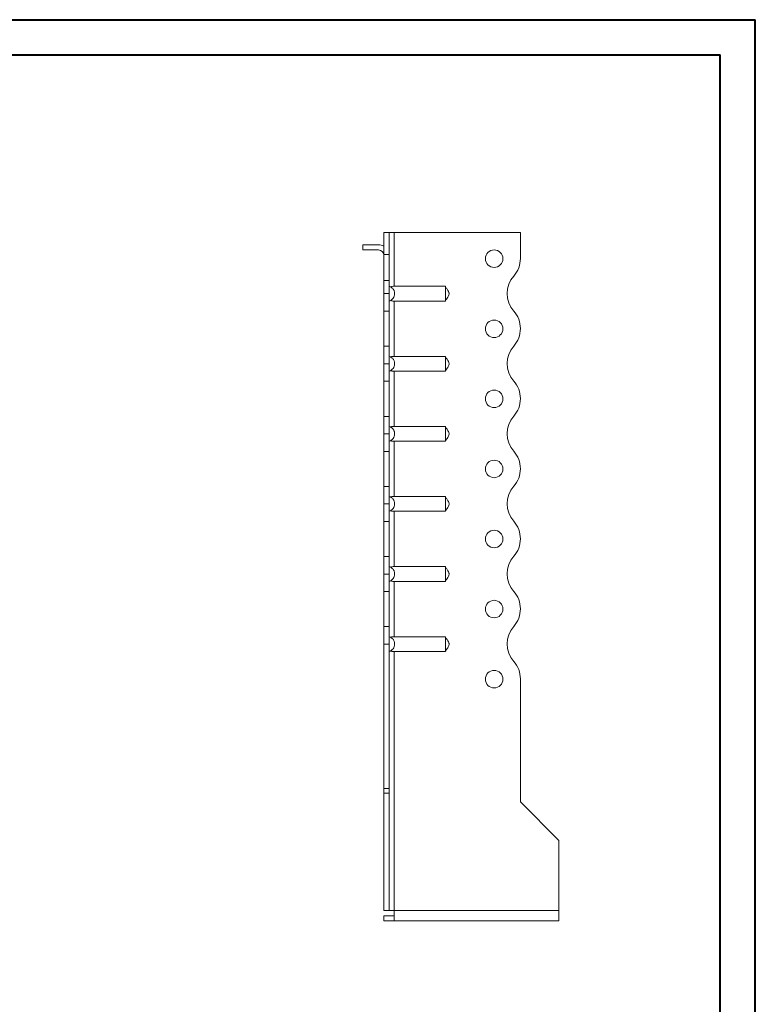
# Model space of a CAD drawing. Header units: millimetres. Extents: x 0 to 210, y 0 to 297.
# Tile 6 of 6: x 105 to 210, y 157 to 297. Entities that reach past the tile are written whole.
import ezdxf

# ---------------------------------------------------------------- set-up
doc = ezdxf.new("R2010")
doc.units = ezdxf.units.MM

msp = doc.modelspace()

# ---------------------------------------------------------------- linework, layer by layer
at = {"color": 7, "linetype": 'Continuous', "lineweight": 40}
for p, q in [((0.08, 297.21), (210.08, 297.21)), ((210.08, 0.21), (210.08, 297.21)), ((210.08, 292.21), (210.08, 297.21)), ((10.08, 292.21), (205.08, 292.21)), ((205.08, 5.21), (205.08, 292.21))]:
    msp.add_line(p, q, dxfattribs=at)
at = {"color": 7, "linetype": 'Continuous', "lineweight": 15}
for p, q in [((157.8, 266.86), (157.05, 266.86)), ((157.05, 266.86), (157.05, 263.72)), ((157.8, 266.86), (157.8, 263.72)), ((158.55, 266.86), (157.8, 266.86)), ((158.55, 259.17), (158.55, 266.86)), ((176.55, 266.86), (158.55, 266.86)), ((176.55, 263.14), (176.55, 266.86)), ((154.05, 265.11), (154.05, 264.36)), ((154.05, 265.11), (156.3, 265.11)), ((156.3, 264.36), (154.05, 264.36)), ((157.05, 263.72), (157.8, 263.72)), ((157.05, 259.98), (157.05, 263.72)), ((157.8, 263.72), (157.8, 259.98)), ((157.05, 259.98), (157.8, 259.98)), ((157.05, 258.12), (157.05, 259.98)), ((157.8, 259.98), (157.8, 258.12)), ((158.55, 259.17), (165.86, 259.17)), ((157.05, 258.12), (157.8, 258.12)), ((157.05, 255.61), (157.05, 258.12)), ((157.8, 258.12), (157.8, 255.61)), ((158.55, 257.06), (165.86, 257.06)), ((158.55, 249.17), (158.55, 257.06)), ((157.8, 255.61), (157.05, 255.61)), ((157.05, 250.61), (157.05, 255.61)), ((157.8, 250.61), (157.8, 255.61)), ((176.55, 253.14), (176.55, 253.14)), ((157.05, 250.61), (157.8, 250.61)), ((157.05, 248.11), (157.05, 250.61)), ((157.8, 250.61), (157.8, 248.11)), ((158.55, 249.17), (165.86, 249.17)), ((157.8, 248.11), (157.05, 248.11)), ((157.05, 245.61), (157.05, 248.11)), ((157.8, 248.11), (157.8, 245.61)), ((158.55, 247.06), (165.86, 247.06)), ((158.55, 239.17), (158.55, 247.06)), ((157.8, 245.61), (157.05, 245.61)), ((157.05, 240.61), (157.05, 245.61)), ((157.8, 240.61), (157.8, 245.61)), ((176.55, 243.14), (176.55, 243.14)), ((157.05, 240.61), (157.8, 240.61)), ((157.05, 238.11), (157.05, 240.61)), ((157.8, 240.61), (157.8, 238.11)), ((158.55, 239.17), (165.86, 239.17)), ((157.8, 238.11), (157.05, 238.11)), ((157.05, 235.61), (157.05, 238.11)), ((157.8, 238.11), (157.8, 235.61)), ((158.55, 237.06), (165.86, 237.06)), ((158.55, 229.17), (158.55, 237.06)), ((157.8, 235.61), (157.05, 235.61)), ((157.05, 230.61), (157.05, 235.61)), ((157.8, 230.61), (157.8, 235.61)), ((176.55, 233.14), (176.55, 233.14)), ((157.05, 230.61), (157.8, 230.61)), ((157.05, 228.11), (157.05, 230.61)), ((157.8, 230.61), (157.8, 228.11)), ((158.55, 229.17), (165.86, 229.17)), ((157.8, 228.11), (157.05, 228.11)), ((157.05, 225.61), (157.05, 228.11)), ((157.8, 228.11), (157.8, 225.61)), ((158.55, 227.06), (165.86, 227.06)), ((158.55, 219.17), (158.55, 227.06)), ((157.8, 225.61), (157.05, 225.61)), ((157.05, 220.61), (157.05, 225.61)), ((157.8, 220.61), (157.8, 225.61)), ((176.55, 223.14), (176.55, 223.14)), ((157.05, 220.61), (157.8, 220.61)), ((157.05, 218.11), (157.05, 220.61)), ((157.8, 220.61), (157.8, 218.11)), ((157.8, 218.11), (157.05, 218.11)), ((157.05, 218.11), (157.8, 218.11)), ((157.05, 218.11), (157.05, 218.11)), ((157.05, 215.62), (157.05, 218.11)), ((157.8, 218.11), (157.8, 218.11)), ((157.8, 218.11), (157.8, 215.62)), ((158.55, 219.17), (165.86, 219.17)), ((158.55, 217.06), (165.86, 217.06)), ((158.55, 209.17), (158.55, 217.06)), ((157.8, 215.62), (157.05, 215.62)), ((157.05, 210.61), (157.05, 215.62)), ((157.8, 210.61), (157.8, 215.62)), ((176.55, 213.14), (176.55, 213.14)), ((157.05, 210.61), (157.8, 210.61)), ((157.05, 208.12), (157.05, 210.61)), ((157.8, 210.61), (157.8, 208.12)), ((157.8, 208.12), (157.05, 208.12)), ((157.05, 208.12), (157.05, 187.53)), ((157.8, 208.12), (157.8, 187.53)), ((158.55, 209.17), (165.86, 209.17)), ((158.55, 207.06), (165.86, 207.06)), ((158.55, 170.11), (158.55, 207.06)), ((176.55, 185.61), (176.55, 203.14)), ((157.05, 187.53), (157.8, 187.53)), ((157.05, 186.82), (157.05, 187.53)), ((157.8, 187.53), (157.8, 186.82)), ((157.8, 186.82), (157.05, 186.82)), ((157.05, 170.11), (157.05, 186.82)), ((157.8, 170.11), (157.8, 186.82)), ((182.05, 180.11), (176.55, 185.61)), ((182.05, 170.11), (182.05, 180.11)), ((157.8, 170.11), (157.05, 170.11)), ((157.8, 170.11), (158.55, 170.11)), ((182.05, 170.11), (158.55, 170.11)), ((158.55, 170.11), (158.55, 168.61)), ((182.05, 170.11), (182.05, 168.61)), ((157.05, 169.36), (157.05, 168.61)), ((158.55, 169.36), (157.05, 169.36)), ((158.55, 168.61), (157.05, 168.61)), ((182.05, 168.61), (158.55, 168.61))]:
    msp.add_line(p, q, dxfattribs=at)
for centre in [(172.8, 263.11), (172.8, 253.11), (172.8, 243.11), (172.8, 233.11), (172.8, 223.11), (172.8, 213.11), (172.8, 203.11)]:
    msp.add_circle(centre, 1.25, dxfattribs=at)
for centre, radius, start, end in [((156.3, 263.61), 1.5, 60, 90), ((156.3, 263.61), 0.75, 0, 90), ((172.8, 263.14), 3.75, 318.1877, 0), ((178.39, 258.14), 3.75, 138.1877, 221.8123), ((172.8, 253.14), 3.75, 0, 41.8123), ((172.8, 253.14), 3.75, 318.1804, 0), ((178.39, 248.14), 3.75, 138.1804, 221.8123), ((172.8, 243.14), 3.75, 0, 41.8123), ((172.8, 243.14), 3.75, 318.1804, 0), ((178.39, 238.14), 3.75, 138.1804, 221.8123), ((172.8, 233.14), 3.75, 0, 41.8123), ((172.8, 233.14), 3.75, 318.1804, 0), ((178.39, 228.14), 3.75, 138.1804, 221.8196), ((172.8, 223.14), 3.75, 0, 41.8196), ((172.8, 223.14), 3.75, 318.1804, 0), ((178.39, 218.14), 3.75, 138.1804, 221.8196), ((172.8, 213.14), 3.75, 0, 41.8196), ((172.8, 213.14), 3.75, 318.1877, 0), ((178.39, 208.14), 3.75, 138.1877, 221.8123), ((172.8, 203.14), 3.75, 0, 41.8123)]:
    msp.add_arc(centre, radius, start, end, dxfattribs=at)
for points, knots in [([(157.8, 259.17), (157.86, 259.16), (157.91, 259.14), (158.02, 259.09), (158.07, 259.06), (158.17, 258.99), (158.22, 258.95), (158.3, 258.87), (158.34, 258.82), (158.41, 258.73), (158.45, 258.68), (158.5, 258.58), (158.52, 258.52), (158.56, 258.41), (158.58, 258.35), (158.6, 258.23), (158.6, 258.17), (158.6, 258), (158.58, 257.88), (158.51, 257.65), (158.45, 257.55), (158.31, 257.36), (158.22, 257.28), (158.07, 257.17), (158.02, 257.14), (157.91, 257.09), (157.86, 257.07), (157.8, 257.06)], [0, 0, 0, 0, 0.0625, 0.0625, 0.125, 0.125, 0.1875, 0.1875, 0.25, 0.25, 0.3125, 0.3125, 0.375, 0.375, 0.4375, 0.4375, 0.5, 0.5, 0.625, 0.625, 0.75, 0.75, 0.875, 0.875, 0.9375, 0.9375, 1, 1, 1, 1]), ([(158.02, 259.08), (158.05, 259.1), (158.09, 259.12), (158.17, 259.14), (158.21, 259.15), (158.35, 259.17), (158.45, 259.17), (158.55, 259.17)], [0, 0, 0, 0, 0.25, 0.25, 0.5, 0.5, 1, 1, 1, 1]), ([(165.86, 257.06), (165.87, 257.07), (165.86, 257.09), (165.86, 257.14), (165.86, 257.17), (165.86, 257.24), (165.86, 257.28), (165.86, 257.36), (165.86, 257.41), (165.86, 257.5), (165.86, 257.55), (165.86, 257.65), (165.86, 257.71), (165.86, 257.82), (165.86, 257.88), (165.86, 258), (165.86, 258.06), (165.86, 258.17), (165.86, 258.23), (165.86, 258.35), (165.86, 258.41), (165.86, 258.58), (165.86, 258.68), (165.86, 258.87), (165.87, 258.95), (165.86, 259.06), (165.86, 259.09), (165.86, 259.14), (165.87, 259.16), (165.86, 259.17)], [0, 0, 0, 0, 0.0625, 0.0625, 0.125, 0.125, 0.1875, 0.1875, 0.25, 0.25, 0.3125, 0.3125, 0.375, 0.375, 0.4375, 0.4375, 0.5, 0.5, 0.5625, 0.5625, 0.625, 0.625, 0.75, 0.75, 0.875, 0.875, 0.9375, 0.9375, 1, 1, 1, 1]), ([(165.86, 257.11), (165.88, 257.15), (165.91, 257.22), (166.02, 257.38), (166.16, 257.58), (166.3, 257.81), (166.37, 258.01), (166.37, 258.18), (166.32, 258.36), (166.22, 258.56), (166.09, 258.76), (165.95, 258.92), (165.9, 259.05), (165.86, 259.12)], [0, 0, 0, 0, 0.0748357, 0.1437103, 0.2707967, 0.374245, 0.474653, 0.5294349, 0.5893057, 0.6997351, 0.7992425, 0.886571, 1, 1, 1, 1]), ([(158.55, 257.06), (158.5, 257.06), (158.45, 257.06), (158.35, 257.06), (158.3, 257.07), (158.21, 257.08), (158.17, 257.09), (158.09, 257.11), (158.05, 257.13), (158.02, 257.15)], [0, 0, 0, 0, 0.25, 0.25, 0.5, 0.5, 0.75, 0.75, 1, 1, 1, 1]), ([(157.8, 249.17), (157.86, 249.16), (157.91, 249.14), (158.02, 249.09), (158.07, 249.06), (158.17, 248.99), (158.22, 248.95), (158.3, 248.87), (158.34, 248.82), (158.41, 248.73), (158.45, 248.68), (158.5, 248.58), (158.52, 248.52), (158.56, 248.41), (158.58, 248.35), (158.6, 248.23), (158.6, 248.17), (158.6, 248), (158.58, 247.88), (158.51, 247.65), (158.45, 247.55), (158.31, 247.36), (158.22, 247.28), (158.07, 247.17), (158.02, 247.14), (157.91, 247.09), (157.86, 247.07), (157.8, 247.06)], [0, 0, 0, 0, 0.0625, 0.0625, 0.125, 0.125, 0.1875, 0.1875, 0.25, 0.25, 0.3125, 0.3125, 0.375, 0.375, 0.4375, 0.4375, 0.5, 0.5, 0.625, 0.625, 0.75, 0.75, 0.875, 0.875, 0.9375, 0.9375, 1, 1, 1, 1]), ([(158.02, 249.08), (158.05, 249.1), (158.09, 249.12), (158.17, 249.14), (158.21, 249.15), (158.35, 249.17), (158.45, 249.17), (158.55, 249.17)], [0, 0, 0, 0, 0.25, 0.25, 0.5, 0.5, 1, 1, 1, 1]), ([(165.86, 247.06), (165.87, 247.07), (165.86, 247.09), (165.86, 247.14), (165.86, 247.17), (165.86, 247.24), (165.86, 247.28), (165.86, 247.36), (165.86, 247.41), (165.86, 247.5), (165.86, 247.55), (165.86, 247.65), (165.86, 247.71), (165.86, 247.82), (165.86, 247.88), (165.86, 248), (165.86, 248.06), (165.86, 248.17), (165.86, 248.23), (165.86, 248.35), (165.86, 248.41), (165.86, 248.58), (165.86, 248.68), (165.86, 248.87), (165.87, 248.95), (165.86, 249.06), (165.86, 249.09), (165.86, 249.14), (165.87, 249.16), (165.86, 249.17)], [0, 0, 0, 0, 0.0625, 0.0625, 0.125, 0.125, 0.1875, 0.1875, 0.25, 0.25, 0.3125, 0.3125, 0.375, 0.375, 0.4375, 0.4375, 0.5, 0.5, 0.5625, 0.5625, 0.625, 0.625, 0.75, 0.75, 0.875, 0.875, 0.9375, 0.9375, 1, 1, 1, 1]), ([(165.86, 247.11), (165.88, 247.15), (165.91, 247.22), (166.02, 247.38), (166.16, 247.58), (166.3, 247.81), (166.37, 248.01), (166.37, 248.18), (166.32, 248.36), (166.22, 248.56), (166.09, 248.76), (165.95, 248.92), (165.9, 249.05), (165.86, 249.12)], [0, 0, 0, 0, 0.074836, 0.14371, 0.270797, 0.374245, 0.474653, 0.529435, 0.589306, 0.699735, 0.799242, 0.886571, 1, 1, 1, 1]), ([(158.55, 247.06), (158.5, 247.06), (158.45, 247.06), (158.35, 247.06), (158.3, 247.07), (158.21, 247.08), (158.17, 247.09), (158.09, 247.11), (158.05, 247.13), (158.02, 247.15)], [0, 0, 0, 0, 0.25, 0.25, 0.5, 0.5, 0.75, 0.75, 1, 1, 1, 1]), ([(157.8, 239.17), (157.86, 239.16), (157.91, 239.14), (158.02, 239.09), (158.07, 239.06), (158.17, 238.99), (158.22, 238.95), (158.3, 238.87), (158.34, 238.82), (158.41, 238.73), (158.45, 238.68), (158.5, 238.58), (158.52, 238.52), (158.56, 238.41), (158.58, 238.35), (158.6, 238.23), (158.6, 238.17), (158.6, 238), (158.58, 237.88), (158.51, 237.65), (158.45, 237.55), (158.31, 237.36), (158.22, 237.28), (158.07, 237.17), (158.02, 237.14), (157.91, 237.09), (157.86, 237.07), (157.8, 237.06)], [0, 0, 0, 0, 0.0625, 0.0625, 0.125, 0.125, 0.1875, 0.1875, 0.25, 0.25, 0.3125, 0.3125, 0.375, 0.375, 0.4375, 0.4375, 0.5, 0.5, 0.625, 0.625, 0.75, 0.75, 0.875, 0.875, 0.9375, 0.9375, 1, 1, 1, 1]), ([(158.02, 239.08), (158.05, 239.1), (158.09, 239.12), (158.17, 239.14), (158.21, 239.15), (158.35, 239.17), (158.45, 239.17), (158.55, 239.17)], [0, 0, 0, 0, 0.25, 0.25, 0.5, 0.5, 1, 1, 1, 1]), ([(165.86, 237.06), (165.87, 237.07), (165.86, 237.09), (165.86, 237.14), (165.86, 237.17), (165.86, 237.24), (165.86, 237.28), (165.86, 237.36), (165.86, 237.41), (165.86, 237.5), (165.86, 237.55), (165.86, 237.65), (165.86, 237.71), (165.86, 237.82), (165.86, 237.88), (165.86, 238), (165.86, 238.06), (165.86, 238.17), (165.86, 238.23), (165.86, 238.35), (165.86, 238.41), (165.86, 238.58), (165.86, 238.68), (165.86, 238.87), (165.87, 238.95), (165.86, 239.06), (165.86, 239.09), (165.86, 239.14), (165.87, 239.16), (165.86, 239.17)], [0, 0, 0, 0, 0.0625, 0.0625, 0.125, 0.125, 0.1875, 0.1875, 0.25, 0.25, 0.3125, 0.3125, 0.375, 0.375, 0.4375, 0.4375, 0.5, 0.5, 0.5625, 0.5625, 0.625, 0.625, 0.75, 0.75, 0.875, 0.875, 0.9375, 0.9375, 1, 1, 1, 1]), ([(165.86, 237.11), (165.88, 237.15), (165.91, 237.22), (166.02, 237.38), (166.16, 237.58), (166.3, 237.81), (166.37, 238.01), (166.37, 238.18), (166.32, 238.36), (166.22, 238.56), (166.09, 238.76), (165.95, 238.92), (165.9, 239.05), (165.86, 239.12)], [0, 0, 0, 0, 0.074836, 0.14371, 0.270797, 0.374245, 0.474653, 0.529435, 0.589306, 0.699735, 0.799242, 0.886571, 1, 1, 1, 1]), ([(158.55, 237.06), (158.5, 237.06), (158.45, 237.06), (158.35, 237.06), (158.3, 237.07), (158.21, 237.08), (158.17, 237.09), (158.09, 237.11), (158.05, 237.13), (158.02, 237.15)], [0, 0, 0, 0, 0.25, 0.25, 0.5, 0.5, 0.75, 0.75, 1, 1, 1, 1]), ([(157.8, 229.17), (157.86, 229.16), (157.91, 229.14), (158.02, 229.09), (158.07, 229.06), (158.17, 228.99), (158.22, 228.95), (158.3, 228.87), (158.34, 228.82), (158.41, 228.73), (158.45, 228.68), (158.5, 228.58), (158.52, 228.52), (158.56, 228.41), (158.58, 228.35), (158.6, 228.23), (158.6, 228.17), (158.6, 228), (158.58, 227.88), (158.51, 227.65), (158.45, 227.55), (158.31, 227.36), (158.22, 227.28), (158.07, 227.17), (158.02, 227.14), (157.91, 227.09), (157.86, 227.07), (157.8, 227.06)], [0, 0, 0, 0, 0.0625, 0.0625, 0.125, 0.125, 0.1875, 0.1875, 0.25, 0.25, 0.3125, 0.3125, 0.375, 0.375, 0.4375, 0.4375, 0.5, 0.5, 0.625, 0.625, 0.75, 0.75, 0.875, 0.875, 0.9375, 0.9375, 1, 1, 1, 1]), ([(158.02, 229.08), (158.05, 229.1), (158.09, 229.12), (158.17, 229.14), (158.21, 229.15), (158.35, 229.17), (158.45, 229.17), (158.55, 229.17)], [0, 0, 0, 0, 0.25, 0.25, 0.5, 0.5, 1, 1, 1, 1]), ([(165.86, 227.06), (165.87, 227.07), (165.86, 227.09), (165.86, 227.14), (165.86, 227.17), (165.86, 227.24), (165.86, 227.28), (165.86, 227.36), (165.86, 227.41), (165.86, 227.5), (165.86, 227.55), (165.86, 227.65), (165.86, 227.71), (165.86, 227.82), (165.86, 227.88), (165.86, 228), (165.86, 228.06), (165.86, 228.17), (165.86, 228.23), (165.86, 228.35), (165.86, 228.41), (165.86, 228.58), (165.86, 228.68), (165.86, 228.87), (165.87, 228.95), (165.86, 229.06), (165.86, 229.09), (165.86, 229.14), (165.87, 229.16), (165.86, 229.17)], [0, 0, 0, 0, 0.0625, 0.0625, 0.125, 0.125, 0.1875, 0.1875, 0.25, 0.25, 0.3125, 0.3125, 0.375, 0.375, 0.4375, 0.4375, 0.5, 0.5, 0.5625, 0.5625, 0.625, 0.625, 0.75, 0.75, 0.875, 0.875, 0.9375, 0.9375, 1, 1, 1, 1]), ([(165.86, 227.11), (165.88, 227.15), (165.91, 227.22), (166.02, 227.38), (166.16, 227.58), (166.3, 227.81), (166.37, 228.01), (166.37, 228.18), (166.32, 228.36), (166.22, 228.56), (166.09, 228.76), (165.95, 228.92), (165.9, 229.05), (165.86, 229.12)], [0, 0, 0, 0, 0.074836, 0.14371, 0.270797, 0.374245, 0.474653, 0.529435, 0.589306, 0.699735, 0.799242, 0.886571, 1, 1, 1, 1]), ([(158.55, 227.06), (158.5, 227.06), (158.45, 227.06), (158.35, 227.06), (158.3, 227.07), (158.21, 227.08), (158.17, 227.09), (158.09, 227.11), (158.05, 227.13), (158.02, 227.15)], [0, 0, 0, 0, 0.25, 0.25, 0.5, 0.5, 0.75, 0.75, 1, 1, 1, 1]), ([(157.8, 219.17), (157.86, 219.16), (157.91, 219.14), (158.02, 219.09), (158.07, 219.06), (158.17, 218.99), (158.22, 218.95), (158.3, 218.87), (158.34, 218.82), (158.41, 218.73), (158.45, 218.68), (158.5, 218.58), (158.52, 218.52), (158.56, 218.41), (158.58, 218.35), (158.6, 218.23), (158.6, 218.17), (158.6, 218), (158.58, 217.88), (158.51, 217.65), (158.45, 217.55), (158.31, 217.36), (158.22, 217.28), (158.07, 217.17), (158.02, 217.14), (157.91, 217.09), (157.86, 217.07), (157.8, 217.06)], [0, 0, 0, 0, 0.0625, 0.0625, 0.125, 0.125, 0.1875, 0.1875, 0.25, 0.25, 0.3125, 0.3125, 0.375, 0.375, 0.4375, 0.4375, 0.5, 0.5, 0.625, 0.625, 0.75, 0.75, 0.875, 0.875, 0.9375, 0.9375, 1, 1, 1, 1]), ([(158.02, 219.08), (158.05, 219.1), (158.09, 219.12), (158.17, 219.14), (158.21, 219.15), (158.35, 219.17), (158.45, 219.17), (158.55, 219.17)], [0, 0, 0, 0, 0.25, 0.25, 0.5, 0.5, 1, 1, 1, 1]), ([(165.86, 217.06), (165.87, 217.07), (165.86, 217.09), (165.86, 217.14), (165.86, 217.17), (165.86, 217.24), (165.86, 217.28), (165.86, 217.36), (165.86, 217.41), (165.86, 217.5), (165.86, 217.55), (165.86, 217.65), (165.86, 217.71), (165.86, 217.82), (165.86, 217.88), (165.86, 218), (165.86, 218.06), (165.86, 218.17), (165.86, 218.23), (165.86, 218.35), (165.86, 218.41), (165.86, 218.58), (165.86, 218.68), (165.86, 218.87), (165.87, 218.95), (165.86, 219.06), (165.86, 219.09), (165.86, 219.14), (165.87, 219.16), (165.86, 219.17)], [0, 0, 0, 0, 0.0625, 0.0625, 0.125, 0.125, 0.1875, 0.1875, 0.25, 0.25, 0.3125, 0.3125, 0.375, 0.375, 0.4375, 0.4375, 0.5, 0.5, 0.5625, 0.5625, 0.625, 0.625, 0.75, 0.75, 0.875, 0.875, 0.9375, 0.9375, 1, 1, 1, 1]), ([(165.86, 217.11), (165.88, 217.15), (165.91, 217.22), (166.02, 217.38), (166.16, 217.58), (166.3, 217.81), (166.37, 218.01), (166.37, 218.18), (166.32, 218.36), (166.22, 218.56), (166.09, 218.76), (165.95, 218.92), (165.9, 219.05), (165.86, 219.12)], [0, 0, 0, 0, 0.074836, 0.14371, 0.270797, 0.374245, 0.474653, 0.529435, 0.589306, 0.699735, 0.799242, 0.886571, 1, 1, 1, 1]), ([(158.55, 217.06), (158.5, 217.06), (158.45, 217.06), (158.35, 217.06), (158.3, 217.07), (158.21, 217.08), (158.17, 217.09), (158.09, 217.11), (158.05, 217.13), (158.02, 217.15)], [0, 0, 0, 0, 0.25, 0.25, 0.5, 0.5, 0.75, 0.75, 1, 1, 1, 1]), ([(157.8, 209.17), (157.86, 209.16), (157.91, 209.14), (158.02, 209.09), (158.07, 209.06), (158.17, 208.99), (158.22, 208.95), (158.3, 208.87), (158.34, 208.82), (158.41, 208.73), (158.45, 208.68), (158.5, 208.58), (158.52, 208.52), (158.56, 208.41), (158.58, 208.35), (158.6, 208.23), (158.6, 208.17), (158.6, 208), (158.58, 207.88), (158.51, 207.65), (158.45, 207.55), (158.31, 207.36), (158.22, 207.28), (158.07, 207.17), (158.02, 207.14), (157.91, 207.09), (157.86, 207.07), (157.8, 207.06)], [0, 0, 0, 0, 0.0625, 0.0625, 0.125, 0.125, 0.1875, 0.1875, 0.25, 0.25, 0.3125, 0.3125, 0.375, 0.375, 0.4375, 0.4375, 0.5, 0.5, 0.625, 0.625, 0.75, 0.75, 0.875, 0.875, 0.9375, 0.9375, 1, 1, 1, 1]), ([(158.02, 209.08), (158.05, 209.1), (158.09, 209.12), (158.17, 209.14), (158.21, 209.15), (158.35, 209.17), (158.45, 209.17), (158.55, 209.17)], [0, 0, 0, 0, 0.25, 0.25, 0.5, 0.5, 1, 1, 1, 1]), ([(165.86, 207.06), (165.87, 207.07), (165.86, 207.09), (165.86, 207.14), (165.86, 207.17), (165.86, 207.24), (165.86, 207.28), (165.86, 207.36), (165.86, 207.41), (165.86, 207.5), (165.86, 207.55), (165.86, 207.65), (165.86, 207.71), (165.86, 207.82), (165.86, 207.88), (165.86, 208), (165.86, 208.06), (165.86, 208.17), (165.86, 208.23), (165.86, 208.35), (165.86, 208.41), (165.86, 208.58), (165.86, 208.68), (165.86, 208.87), (165.87, 208.95), (165.86, 209.06), (165.86, 209.09), (165.86, 209.14), (165.87, 209.16), (165.86, 209.17)], [0, 0, 0, 0, 0.0625, 0.0625, 0.125, 0.125, 0.1875, 0.1875, 0.25, 0.25, 0.3125, 0.3125, 0.375, 0.375, 0.4375, 0.4375, 0.5, 0.5, 0.5625, 0.5625, 0.625, 0.625, 0.75, 0.75, 0.875, 0.875, 0.9375, 0.9375, 1, 1, 1, 1]), ([(165.86, 207.11), (165.88, 207.15), (165.91, 207.22), (166.02, 207.38), (166.16, 207.58), (166.3, 207.81), (166.37, 208.01), (166.37, 208.18), (166.32, 208.36), (166.22, 208.56), (166.09, 208.76), (165.95, 208.92), (165.9, 209.05), (165.86, 209.12)], [0, 0, 0, 0, 0.074836, 0.14371, 0.270797, 0.374245, 0.474653, 0.529435, 0.589306, 0.699735, 0.799242, 0.886571, 1, 1, 1, 1]), ([(158.55, 207.06), (158.5, 207.06), (158.45, 207.06), (158.35, 207.06), (158.3, 207.07), (158.21, 207.08), (158.17, 207.09), (158.09, 207.11), (158.05, 207.13), (158.02, 207.15)], [0, 0, 0, 0, 0.25, 0.25, 0.5, 0.5, 0.75, 0.75, 1, 1, 1, 1])]:
    msp.add_open_spline(points, degree=3, knots=knots, dxfattribs=at)

doc.saveas('drawing.dxf')
